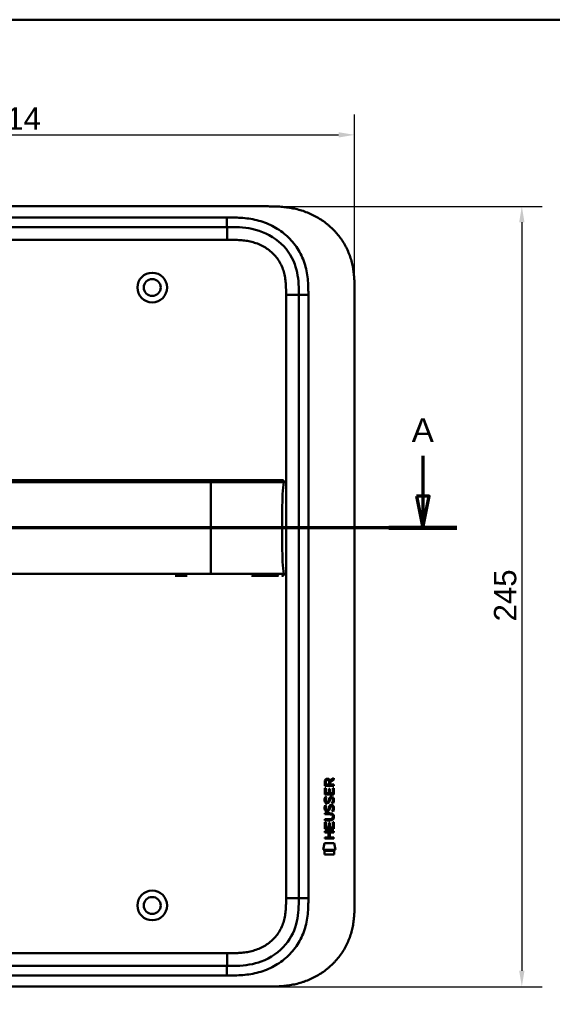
# Model space of a CAD drawing. Header units: millimetres. Extents: x 20 to 833, y 20 to 574.
# Tile 5 of 18: x 187 to 354, y 265 to 574. Entities that reach past the tile are written whole.
import ezdxf

# ---------------------------------------------------------------- set-up
doc = ezdxf.new("R2010")
doc.units = ezdxf.units.MM
doc.header["$LTSCALE"] = 2
for name, color, linetype, lineweight in [('Bemaßungen(DIN)', 7, 'Continuous', 25), ('Schnittansichtslinien(DIN)', 7, 'Continuous', 70), ('Sichtbare Kanten(DIN)', 7, 'Continuous', 50), ('Sichtbare tangentiale Kanten(DIN)', 7, 'Continuous', 50), ('Skizziergeometrie(DIN)', 7, 'Continuous', 50)]:
    doc.layers.add(name, color=color, linetype=linetype, lineweight=lineweight)
doc.styles.add('Aktuell-DINGroßer Text', font='arial.ttf')
doc.styles.add('STANDARD-DIN~0', font='arial.ttf')
doc.dimstyles.new('CAD-LAN', dxfattribs={"dimscale": 2, "dimtxt": 3.5, "dimasz": 2.5, "dimexe": 3.175, "dimexo": 0, "dimgap": 0.8, "dimtad": 1, "dimrnd": 1e-08, "dimtxsty": 'STANDARD-DIN~0', "dimcen": 0.09, "dimdle": 10, "dimclrd": 250, "dimclre": 250, "dimclrt": 250, "dimadec": 0, "dimazin": 2, "dimtfac": 1, "dimtmove": 0, "dimatfit": 3, "dimfxl": 1, "dimtolj": 1, "dimtzin": 0, "dimlwd": 25, "dimlwe": 25, "dimarcsym": 0})

# ---------------------------------------------------------------- blocks, each defined once
blk = doc.blocks.new('Ränder Standardrahmen')
at = {"layer": 'Skizziergeometrie(DIN)', "flags": 128}
blk.add_lwpolyline([(10, 10), (10, 287), (410, 287), (410, 10), (10, 10)], dxfattribs=at)
blk = doc.blocks.new('*D23')
at = {"layer": 'Bemaßungen(DIN)', "color": 250, "linetype": 'Continuous', "lineweight": 25, "true_color": 0x3f3f3f, "transparency": 16777216}
for p, q in [((78.32, 488.62), (78.32, 544.19)), ((292.32, 488.62), (292.32, 544.19)), ((83.32, 537.84), (287.32, 537.84))]:
    blk.add_line(p, q, dxfattribs=at)
at = {"layer": 'Bemaßungen(DIN)', "color": 250, "linetype": 'Continuous', "true_color": 0x3f3f3f, "transparency": 16777216}
for points in [[(83.32, 538.67), (83.32, 537.01), (78.32, 537.84)], [(287.32, 538.67), (287.32, 537.01), (292.32, 537.84)]]:
    blk.add_solid(points, dxfattribs=at)
at = {"layer": 'Defpoints', "color": 0, "linetype": 'Continuous', "transparency": 16777216}
for p in [(292.32, 537.84), (78.32, 488.62), (292.32, 488.62)]:
    blk.add_point(p, dxfattribs=at)
at = {"layer": 'Bemaßungen(DIN)', "color": 250, "linetype": 'Continuous', "lineweight": 25, "true_color": 0x3f3f3f, "transparency": 16777216, "insert": (177.55, 546.47), "char_height": 7, "attachment_point": 1, "style": 'STANDARD-DIN~0'}
blk.add_mtext('\\A1;214', dxfattribs=at)
blk = doc.blocks.new('*D24')
at = {"layer": 'Bemaßungen(DIN)', "color": 250, "linetype": 'Continuous', "lineweight": 25, "true_color": 0x3f3f3f, "transparency": 16777216}
for p, q in [((264.29, 515.4), (351.2, 515.4)), ((344.85, 510.4), (344.85, 275.4)), ((264.85, 270.4), (351.2, 270.4))]:
    blk.add_line(p, q, dxfattribs=at)
at = {"layer": 'Bemaßungen(DIN)', "color": 250, "linetype": 'Continuous', "true_color": 0x3f3f3f, "transparency": 16777216}
for points in [[(344.01, 510.4), (345.68, 510.4), (344.85, 515.4)], [(344.01, 275.4), (345.68, 275.4), (344.85, 270.4)]]:
    blk.add_solid(points, dxfattribs=at)
at = {"layer": 'Defpoints', "color": 0, "linetype": 'Continuous', "transparency": 16777216}
for p in [(264.29, 515.4), (264.85, 270.4), (344.85, 270.4)]:
    blk.add_point(p, dxfattribs=at)
at = {"layer": 'Bemaßungen(DIN)', "color": 250, "linetype": 'Continuous', "lineweight": 25, "true_color": 0x3f3f3f, "transparency": 16777216, "insert": (336.1, 385.08), "char_height": 7, "attachment_point": 1, "rotation": 90, "style": 'STANDARD-DIN~0'}
blk.add_mtext('\\A1;245', dxfattribs=at)
blk = doc.blocks.new('2DTransSchnitt0')
at = {"layer": 'Schnittansichtslinien(DIN)', "linetype": 'Continuous'}
for p, q in [((156.9, 218.55), (156.9, 212.21)), ((155.9, 212.21), (156.9, 207.21)), ((157.9, 212.21), (155.9, 212.21)), ((156.9, 212.21), (156.9, 207.21)), ((156.9, 207.21), (157.9, 212.21)), ((162.24, 207.21), (21.2, 207.21))]:
    blk.add_line(p, q, dxfattribs=at)
at = {"layer": 'Schnittansichtslinien(DIN)', "linetype": 'Continuous', "lineweight": 140}
blk.add_line((162.24, 207.21), (151.55, 207.21), dxfattribs=at)
at = {"layer": 'Schnittansichtslinien(DIN)', "linetype": 'Continuous', "flags": 128}
blk.add_lwpolyline([(155.9, 212.21), (156.9, 207.21), (157.9, 212.21), (155.9, 212.21)], dxfattribs=at)
at = {"layer": 'Schnittansichtslinien(DIN)'}
blk.add_solid([(155.9, 212.21), (156.9, 207.21), (157.9, 212.21), (155.9, 212.21)], dxfattribs=at)
at = {"layer": 'Schnittansichtslinien(DIN)', "insert": (155.14, 220.71), "char_height": 3.73, "attachment_point": 7, "style": 'Aktuell-DINGroßer Text'}
blk.add_mtext('A', dxfattribs=at)

msp = doc.modelspace()

# ---------------------------------------------------------------- linework, layer by layer
at = {"layer": 'Sichtbare Kanten(DIN)'}
for p, q in [((264.286, 515.402), (106.364, 515.402)), ((252.287, 508.902), (107.363, 508.902)), ((292.325, 488.618), (292.325, 297.186)), ((274.825, 487.618), (274.825, 298.186)), ((239.787, 399.414), (236.04, 399.414)), ((282.973, 333.466), (282.975, 334.779)), ((283.323, 334.735), (283.323, 333.847)), ((284.34, 333.846), (284.341, 334.735)), ((284.638, 335.095), (285.833, 335.886)), ((284.691, 334.696), (284.69, 333.846)), ((285.833, 335.451), (284.691, 334.696)), ((285.833, 335.886), (285.833, 335.451)), ((282.971, 330.736), (282.972, 332.74)), ((282.972, 332.74), (283.321, 332.74)), ((285.831, 333.464), (282.973, 333.466)), ((283.321, 332.74), (283.319, 331.112)), ((283.319, 331.112), (284.214, 331.112)), ((283.323, 333.847), (284.34, 333.846)), ((284.214, 331.112), (284.215, 332.559)), ((284.215, 332.559), (284.564, 332.558)), ((284.564, 332.558), (284.562, 331.111)), ((284.562, 331.111), (285.481, 331.111)), ((284.69, 333.846), (285.832, 333.845)), ((285.481, 331.111), (285.482, 332.758)), ((285.482, 332.758), (285.831, 332.757)), ((285.831, 332.757), (285.829, 330.733)), ((285.832, 333.845), (285.831, 333.464)), ((285.829, 330.733), (282.971, 330.736)), ((283.142, 329.962), (283.481, 329.861)), ((283.339, 328.63), (283.346, 328.613)), ((284.023, 328.532), (284.033, 328.549)), ((285.071, 329.659), (285.059, 329.659)), ((282.966, 324.885), (284.612, 324.884)), ((282.966, 324.508), (282.966, 324.885)), ((283.14, 327.415), (283.479, 327.315)), ((283.337, 326.084), (283.344, 326.066)), ((284.021, 325.986), (284.031, 326.003)), ((285.069, 327.112), (285.057, 327.112)), ((282.962, 319.998), (282.964, 322.002)), ((282.964, 322.95), (284.634, 322.949)), ((282.964, 322.573), (282.964, 322.95)), ((284.61, 322.572), (282.964, 322.573)), ((282.964, 322.002), (283.312, 322.002)), ((284.635, 324.507), (282.966, 324.508)), ((283.312, 322.002), (283.311, 320.375)), ((284.205, 320.374), (284.207, 321.821)), ((284.207, 321.821), (284.555, 321.821)), ((284.555, 321.821), (284.554, 320.374)), ((285.472, 320.373), (285.474, 322.02)), ((285.474, 322.02), (285.822, 322.02)), ((285.515, 323.722), (285.515, 323.731)), ((285.822, 322.02), (285.821, 319.996)), ((282.96, 318.827), (282.96, 319.205)), ((282.96, 319.205), (285.819, 319.202)), ((284.203, 318.826), (282.96, 318.827)), ((285.821, 319.996), (282.962, 319.998)), ((283.311, 320.375), (284.205, 320.374)), ((284.202, 317.269), (284.203, 318.826)), ((284.554, 320.374), (285.472, 320.373)), ((284.559, 318.826), (284.558, 317.269)), ((285.818, 318.825), (284.559, 318.826)), ((285.819, 319.202), (285.818, 318.825)), ((282.427, 313.316), (282.886, 315.448)), ((282.886, 315.448), (285.892, 315.446)), ((282.958, 316.893), (282.959, 317.27)), ((285.817, 316.891), (282.958, 316.893)), ((282.959, 317.27), (284.202, 317.269)), ((284.558, 317.269), (285.817, 317.268)), ((285.817, 317.268), (285.817, 316.891)), ((285.892, 315.446), (286.342, 313.313)), ((286.342, 313.313), (282.427, 313.316)), ((282.886, 311.888), (282.887, 313.03)), ((282.887, 313.03), (285.884, 313.027)), ((285.884, 313.027), (285.883, 311.885)), ((285.883, 311.885), (282.886, 311.888)), ((252.287, 276.902), (107.363, 276.902)), ((106.364, 270.402), (264.846, 270.402))]:
    msp.add_line(p, q, dxfattribs=at)
for centre, radius in [((228.825, 489.902), 4.65), ((228.825, 489.902), 2.65), ((228.825, 295.902), 4.65), ((228.825, 295.902), 2.65)]:
    msp.add_circle(centre, radius, dxfattribs=at)
for centre, major_axis, ratio, start_param, end_param in [((284.502, 333.963), (0.976, -1.274), 0.5180415, 2.7627686, 3.7355131), ((283.109, 333.882), (-1.242, -1.64), 0.5994938, 2.7365723, 3.5673799), ((284.605, 331.741), (1.103, 3.296), 0.2312948, 2.8124619, 2.8734213), ((284.084, 329.424), (0.574, 1.004), 0.5438409, 2.7534304, 3.2137241), ((283.964, 328.557), (0.098, 0.139), 0.3641716, 4.4844927, 4.7925708), ((284.411, 327.972), (0.839, 1.642), 0.4591024, 5.9761877, 6.4975755), ((284.689, 329.441), (1.192, 3.54), 0.2215161, 2.8263053, 2.8854462), ((284.09, 326.886), (0.583, 1.012), 0.541605, 2.7569093, 3.2147406), ((283.962, 326.01), (0.098, 0.139), 0.3641716, 4.4844927, 4.7925708), ((280.791, 320.21), (4.814, 4.313), 0.3742661, 5.9599282, 6.6783921), ((284.411, 325.428), (0.838, 1.64), 0.4594521, 5.9760112, 6.497704), ((280.794, 327.254), (4.808, -4.323), 0.3742014, 5.888113, 6.6064523), ((262.082, 343.559), (23.266, -20.361), 0.1371339, 6.127502, 6.402435)]:
    msp.add_ellipse(centre, major_axis=major_axis, ratio=ratio, start_param=start_param, end_param=end_param, dxfattribs=at)
for points, knots in [([(292.325, 488.618), (292.325, 489.185), (292.324, 490.329), (292.289, 491.778), (292.206, 493.238), (292.096, 494.415), (291.887, 495.888), (291.659, 497.068), (291.288, 498.534), (290.92, 499.697), (290.368, 501.131), (289.852, 502.257), (289.113, 503.63), (288.448, 504.697), (287.529, 505.982), (286.726, 506.968), (285.641, 508.138), (284.713, 509.022), (283.485, 510.054), (282.451, 510.818), (281.104, 511.693), (279.986, 512.325), (278.549, 513.028), (277.371, 513.52), (275.872, 514.047), (274.656, 514.398), (273.124, 514.754), (271.892, 514.974), (270.352, 515.176), (269.123, 515.284), (267.595, 515.366), (266.079, 515.402), (264.881, 515.403), (264.286, 515.402)], [0.00000215, 0.00000215, 0.00000215, 0.00000215, 0.04166657, 0.08333314, 0.10416642, 0.14583299, 0.16666628, 0.20833285, 0.22916613, 0.2708327, 0.29166599, 0.33333256, 0.35416584, 0.39583241, 0.4166657, 0.45833227, 0.47916555, 0.52083212, 0.54166541, 0.58333198, 0.60416526, 0.64583183, 0.66666512, 0.70833169, 0.72916497, 0.77083154, 0.79166483, 0.8333314, 0.85416468, 0.89583125, 0.91666454, 0.95833111, 0.99999768, 0.99999768, 0.99999768, 0.99999768]), ([(252.287, 508.902), (254.918, 508.902), (257.561, 508.852), (260.083, 508.333), (263.153, 507.7), (266.077, 506.381), (268.459, 504.402), (270.768, 502.483), (272.527, 499.974), (273.544, 497.245), (274.395, 494.963), (274.725, 492.528), (274.8, 490.066), (274.824, 489.25), (274.825, 488.431), (274.825, 487.618)], [-3.5878945, -3.5878945, -3.5878945, -3.5878945, -2.8265828, -2.8265828, -2.8265828, -1.8995125, -1.8995125, -1.8995125, -1.0006299, -1.0006299, -1.0006299, -0.2492206, -0.2492206, -0.2492206, 0, 0, 0, 0]), ([(260.054, 429.415), (259.624, 429.415), (259.183, 429.415), (258.733, 429.415), (256.203, 429.415), (253.461, 429.415), (250.72, 429.415), (248.471, 429.415), (246.2, 429.415), (243.93, 429.415), (233.827, 429.415), (223.677, 429.415), (213.555, 429.415), (196.646, 429.415), (179.72, 429.415), (162.808, 429.415), (154.351, 429.415), (145.891, 429.415), (137.434, 429.415), (133.205, 429.415), (128.978, 429.415), (124.748, 429.415), (122.084, 429.415), (119.407, 429.415), (116.761, 429.415), (115.206, 429.415), (113.673, 429.415), (112.126, 429.415), (111.764, 429.415), (111.407, 429.415), (111.035, 429.415)], [4.0756593, 4.0756593, 4.0756593, 4.0756593, 4.2235005, 4.2235005, 4.2235005, 5.0551855, 5.0551855, 5.0551855, 5.7376751, 5.7376751, 5.7376751, 8.7756456, 8.7756456, 8.7756456, 13.8502555, 13.8502555, 13.8502555, 16.3875605, 16.3875605, 16.3875605, 17.6562129, 17.6562129, 17.6562129, 18.4553381, 18.4553381, 18.4553381, 18.9248654, 18.9248654, 18.9248654, 19.0347624, 19.0347624, 19.0347624, 19.0347624]), ([(260.057, 429.415), (260.057, 429.415), (260.057, 429.415), (260.061, 429.415), (260.065, 429.415), (260.078, 429.415), (260.086, 429.415), (260.116, 429.415), (260.137, 429.415), (260.215, 429.415), (260.271, 429.415), (260.626, 429.415), (260.921, 429.415), (261.402, 429.415), (261.592, 429.415), (261.842, 429.415), (261.904, 429.415), (261.975, 429.415), (261.985, 429.415), (261.999, 429.415), (262.002, 429.415), (262.006, 429.415), (262.006, 429.415), (262.006, 429.415)], [0, 0, 0, 0, 0.00002188, 0.00002188, 0.00142248, 0.00142248, 0.00422366, 0.00422366, 0.01131417, 0.01131417, 0.03022246, 0.03022246, 0.13111586, 0.13111586, 0.19835989, 0.19835989, 0.22076996, 0.22076996, 0.22427144, 0.22427144, 0.22567203, 0.22567203, 0.22569392, 0.22569392, 0.22569392, 0.22569392]), ([(269.53, 429.415), (269.53, 429.415), (269.53, 429.415), (269.53, 429.415), (269.53, 429.414), (269.53, 429.414), (269.53, 429.415), (269.53, 429.417), (269.531, 429.415), (269.532, 429.414), (269.532, 429.414), (269.532, 429.415), (269.533, 429.415), (269.534, 429.416), (269.535, 429.414), (269.535, 429.415), (269.536, 429.415), (269.536, 429.415), (269.536, 429.415), (269.537, 429.415), (269.537, 429.415), (269.538, 429.415), (269.539, 429.415), (269.54, 429.415), (269.541, 429.415), (269.542, 429.415), (269.543, 429.415), (269.544, 429.415), (269.545, 429.415), (269.546, 429.415), (269.547, 429.415), (269.549, 429.415), (269.55, 429.415), (269.551, 429.415), (269.552, 429.415), (269.553, 429.415), (269.554, 429.415), (269.556, 429.415), (269.557, 429.415), (269.558, 429.415), (269.559, 429.415), (269.56, 429.415), (269.562, 429.415), (269.563, 429.415), (269.564, 429.415), (269.565, 429.415), (269.567, 429.415), (269.568, 429.415), (269.569, 429.415), (269.571, 429.415), (269.572, 429.415), (269.573, 429.415), (269.575, 429.415), (269.576, 429.415), (269.577, 429.415), (269.592, 429.415), (269.592, 429.415), (268.742, 429.415), (268.15, 429.415), (267.103, 429.415), (265.593, 429.415), (264.576, 429.415), (263.361, 429.415), (261.998, 429.415)], [0, 0, 0, 0, 0.0025183, 0.0025183, 0.0025183, 0.0949441, 0.0949441, 0.0949441, 0.1873699, 0.1873699, 0.1873699, 0.2797957, 0.2797957, 0.2797957, 0.3722215, 0.3722215, 0.3722215, 0.4184344, 0.4184344, 0.4184344, 0.4646473, 0.4646473, 0.4646473, 0.5570732, 0.5570732, 0.5570732, 0.649499, 0.649499, 0.649499, 0.7419248, 0.7419248, 0.7419248, 0.8343506, 0.8343506, 0.8343506, 0.9267764, 0.9267764, 0.9267764, 1.0192022, 1.0192022, 1.0192022, 1.111628, 1.111628, 1.111628, 1.2040539, 1.2040539, 1.2040539, 1.2964797, 1.2964797, 1.2964797, 1.3889055, 1.3889055, 1.3889055, 1.4813313, 1.4813313, 1.4813313, 2.5715522, 2.5715522, 2.5715522, 3.3314242, 3.3314242, 3.3314242, 3.8432408, 3.8432408, 3.8432408, 3.8432408]), ([(269.542, 429.415), (269.542, 429.415), (269.542, 429.415), (269.544, 429.415), (269.547, 429.415), (269.553, 429.415), (269.556, 429.415), (269.566, 429.415), (269.572, 429.415), (269.584, 429.415), (269.59, 429.415), (269.595, 429.415)], [0, 0, 0, 0, 0.0000178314, 0.0000178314, 0.0007794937, 0.0007794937, 0.0018252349, 0.0018252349, 0.0037615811, 0.0037615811, 0.0056120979, 0.0056120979, 0.0056120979, 0.0056120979]), ([(269.548, 429.415), (269.548, 429.415), (269.548, 429.415), (269.549, 429.415), (269.549, 429.415), (269.549, 429.415), (269.549, 429.415), (269.55, 429.415), (269.551, 429.415), (269.556, 429.415), (269.56, 429.415), (269.571, 429.415), (269.578, 429.415), (269.585, 429.415), (269.587, 429.415), (269.588, 429.415)], [0, 0, 0, 0, 0.0000222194, 0.0000222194, 0.0000666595, 0.0000666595, 0.0001555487, 0.0001555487, 0.000333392, 0.000333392, 0.0016342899, 0.0016342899, 0.0041648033, 0.0041648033, 0.0047801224, 0.0047801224, 0.0047801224, 0.0047801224]), ([(269.555, 429.415), (269.555, 429.415), (269.555, 429.415), (269.556, 429.415), (269.556, 429.415), (269.556, 429.415), (269.557, 429.415), (269.558, 429.415), (269.559, 429.415), (269.562, 429.415), (269.564, 429.415), (269.567, 429.415), (269.568, 429.415), (269.572, 429.415), (269.574, 429.415), (269.578, 429.415), (269.579, 429.415), (269.58, 429.415)], [0, 0, 0, 0, 0.0000111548, 0.0000111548, 0.0000825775, 0.0000825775, 0.0002255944, 0.0002255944, 0.0005124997, 0.0005124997, 0.0010879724, 0.0010879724, 0.0016605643, 0.0016605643, 0.0027915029, 0.0027915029, 0.003573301, 0.003573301, 0.003573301, 0.003573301]), ([(269.559, 414.414), (269.559, 418.251), (269.603, 422.065), (269.754, 425.014), (269.83, 426.516), (269.937, 427.798), (270.094, 428.804)], [0, 0, 0, 0, 0.30888536, 0.30888536, 0.30888536, 0.4662495, 0.4662495, 0.4662495, 0.4662495]), ([(269.58, 429.415), (269.581, 429.415), (269.581, 429.415), (269.581, 429.415), (269.581, 429.415), (269.582, 429.415), (269.582, 429.415), (269.583, 429.415), (269.583, 429.415), (269.586, 429.415), (269.588, 429.415), (269.593, 429.415), (269.595, 429.415), (269.6, 429.415), (269.603, 429.415), (269.616, 429.415), (269.619, 429.415), (269.626, 429.415), (269.628, 429.415), (269.634, 429.415), (269.637, 429.415), (269.648, 429.415), (269.655, 429.415), (269.678, 429.414), (269.693, 429.414), (269.77, 429.411), (269.833, 429.404), (269.921, 429.379), (269.95, 429.367), (270.004, 429.336), (270.029, 429.316), (270.069, 429.269), (270.086, 429.242), (270.108, 429.185), (270.115, 429.154), (270.123, 429.093), (270.125, 429.063), (270.122, 428.956), (270.109, 428.88), (270.097, 428.804)], [0, 0, 0, 0, 0.00028677, 0.00028677, 0.00085963, 0.00085963, 0.00200522, 0.00200522, 0.00429634, 0.00429634, 0.02262582, 0.02262582, 0.03179275, 0.03179275, 0.04109082, 0.04109082, 0.04341208, 0.04341208, 0.04456569, 0.04456569, 0.0457191, 0.0457191, 0.04803012, 0.04803012, 0.05262125, 0.05262125, 0.07113734, 0.07113734, 0.08037876, 0.08037876, 0.08967939, 0.08967939, 0.09896721, 0.09896721, 0.10819297, 0.10819297, 0.11738064, 0.11738064, 0.14030942, 0.14030942, 0.14030942, 0.14030942]), ([(269.559, 414.414), (269.559, 410.577), (269.603, 406.763), (269.754, 403.815), (269.83, 402.313), (269.937, 401.031), (270.093, 400.025)], [0, 0, 0, 0, 0.30889062, 0.30889062, 0.30889062, 0.46621578, 0.46621578, 0.46621578, 0.46621578]), ([(267.137, 399.414), (266.622, 399.414), (266.162, 399.414), (265.593, 399.414), (265.593, 399.414), (265.593, 399.414), (265.593, 399.414), (265.593, 399.414), (265.593, 399.414), (265.592, 399.414), (265.591, 399.414), (265.574, 399.414), (265.558, 399.414), (265.521, 399.414), (265.5, 399.414), (265.422, 399.414), (265.364, 399.414), (265.15, 399.414), (264.989, 399.414), (264.77, 399.414), (264.715, 399.414), (263.527, 399.414), (262.175, 399.414), (260.533, 399.414), (260.352, 399.414), (260.136, 399.414), (260.102, 399.414), (260.065, 399.414), (260.062, 399.414), (260.058, 399.414), (260.058, 399.414), (260.057, 399.414), (260.057, 399.414), (260.057, 399.414), (260.057, 399.414), (260.057, 399.414), (260.057, 399.414), (260.057, 399.414)], [0, 0, 0, 0, 0.2888434, 0.2888434, 0.2888555, 0.2888555, 0.2889037, 0.2889037, 0.2890003, 0.2890003, 0.2893864, 0.2893864, 0.2972061, 0.2972061, 0.3076323, 0.3076323, 0.3354365, 0.3354365, 0.409599, 0.409599, 0.4343137, 0.4343137, 0.9352187, 0.9352187, 0.9962242, 0.9962242, 1.0076608, 1.0076608, 1.008733, 1.008733, 1.0088295, 1.0088295, 1.0088778, 1.0088778, 1.0089019, 1.0089019, 1.008914, 1.008914, 1.008914, 1.008914]), ([(268.408, 399.414), (268.408, 399.414), (268.407, 399.414), (268.407, 399.414), (268.407, 399.414), (268.407, 399.414), (268.407, 399.414), (268.407, 399.414), (268.406, 399.414), (268.405, 399.414), (268.404, 399.414), (268.401, 399.414), (268.4, 399.414), (268.38, 399.414), (268.362, 399.414), (268.318, 399.414), (268.293, 399.414), (268.198, 399.414), (268.126, 399.414), (267.95, 399.414), (267.843, 399.414), (267.692, 399.414), (267.653, 399.414), (267.516, 399.414), (267.414, 399.414), (267.267, 399.414), (267.226, 399.414), (267.17, 399.414), (267.154, 399.414), (267.138, 399.414), (267.137, 399.414), (267.137, 399.414), (267.137, 399.414), (267.137, 399.414)], [0, 0, 0, 0, 0.00002838, 0.00002838, 0.00008514, 0.00008514, 0.00019867, 0.00019867, 0.00065277, 0.00065277, 0.00156097, 0.00156097, 0.00328513, 0.00328513, 0.02167639, 0.02167639, 0.04619826, 0.04619826, 0.11159781, 0.11159781, 0.19880871, 0.19880871, 0.22787204, 0.22787204, 0.30054296, 0.30054296, 0.32778981, 0.32778981, 0.33800712, 0.33800712, 0.33824659, 0.33824659, 0.33826078, 0.33826078, 0.33826078, 0.33826078]), ([(269.69, 399.415), (269.663, 399.414), (269.637, 399.413), (269.59, 399.413), (269.569, 399.413), (269.543, 399.413), (269.537, 399.413), (269.531, 399.413), (269.531, 399.413), (269.53, 399.413), (269.53, 399.413), (269.53, 399.413)], [0.159826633, 0.159826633, 0.159826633, 0.159826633, 0.167747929, 0.167747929, 0.174016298, 0.174016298, 0.175896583, 0.175896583, 0.175984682, 0.175984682, 0.176039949, 0.176039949, 0.176039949, 0.176039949]), ([(269.595, 399.414), (269.591, 399.414), (269.587, 399.414), (269.57, 399.414), (269.556, 399.414), (269.542, 399.414), (269.542, 399.414), (269.542, 399.414), (269.542, 399.414), (269.542, 399.414), (269.542, 399.414), (269.542, 399.414)], [0.1063680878, 0.1063680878, 0.1063680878, 0.1063680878, 0.1076624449, 0.1076624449, 0.1118780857, 0.1118780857, 0.1119328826, 0.1119328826, 0.1119534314, 0.1119534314, 0.1119649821, 0.1119649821, 0.1119649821, 0.1119649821]), ([(269.588, 399.414), (269.582, 399.414), (269.576, 399.414), (269.566, 399.414), (269.564, 399.414), (269.558, 399.414), (269.556, 399.414), (269.552, 399.414), (269.551, 399.414), (269.549, 399.414), (269.549, 399.414), (269.548, 399.414), (269.548, 399.414), (269.548, 399.414), (269.548, 399.414), (269.548, 399.414)], [0.0954974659, 0.0954974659, 0.0954974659, 0.0954974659, 0.0980683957, 0.0980683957, 0.0989366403, 0.0989366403, 0.0997885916, 0.0997885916, 0.1001419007, 0.1001419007, 0.1002300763, 0.1002300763, 0.1002741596, 0.1002741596, 0.1002851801, 0.1002851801, 0.1002851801, 0.1002851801]), ([(270.097, 400.025), (270.113, 399.922), (270.132, 399.818), (270.118, 399.688), (270.112, 399.662), (270.098, 399.616), (270.089, 399.596), (270.068, 399.56), (270.055, 399.543), (270.027, 399.513), (270.011, 399.499), (269.958, 399.464), (269.918, 399.448), (269.837, 399.428), (269.795, 399.422), (269.735, 399.417), (269.716, 399.416), (269.683, 399.415), (269.669, 399.415), (269.65, 399.415), (269.645, 399.414), (269.636, 399.414), (269.632, 399.414), (269.624, 399.414), (269.621, 399.414), (269.609, 399.414), (269.605, 399.414), (269.596, 399.414), (269.594, 399.414), (269.588, 399.414), (269.586, 399.414), (269.583, 399.414), (269.582, 399.414), (269.581, 399.414), (269.581, 399.414), (269.58, 399.414), (269.58, 399.414), (269.58, 399.414), (269.58, 399.414), (269.58, 399.414)], [0, 0, 0, 0, 0.0311277, 0.0311277, 0.03911556, 0.03911556, 0.04551701, 0.04551701, 0.05176502, 0.05176502, 0.05801202, 0.05801202, 0.07063282, 0.07063282, 0.08310355, 0.08310355, 0.08876398, 0.08876398, 0.09302208, 0.09302208, 0.0945824, 0.0945824, 0.09615429, 0.09615429, 0.09772199, 0.09772199, 0.10409523, 0.10409523, 0.11652864, 0.11652864, 0.13514677, 0.13514677, 0.13863752, 0.13863752, 0.14018957, 0.14018957, 0.14028666, 0.14028666, 0.14033604, 0.14033604, 0.14033604, 0.14033604]), ([(285.515, 323.731), (285.515, 323.778), (285.513, 323.825), (285.497, 323.96), (285.474, 324.048), (285.4, 324.199), (285.354, 324.26), (285.233, 324.366), (285.163, 324.406), (284.946, 324.489), (284.786, 324.507), (284.635, 324.507)], [0, 0, 0, 0, 0.01400423, 0.01400423, 0.0408947, 0.0408947, 0.06439039, 0.06439039, 0.08887549, 0.08887549, 0.13413559, 0.13413559, 0.13413559, 0.13413559]), ([(274.825, 298.186), (274.825, 295.763), (274.776, 293.303), (274.253, 290.96), (273.662, 288.315), (272.48, 285.786), (270.705, 283.648), (268.717, 281.252), (266.027, 279.403), (263.056, 278.313), (260.614, 277.416), (257.998, 277.038), (255.337, 276.94), (254.324, 276.903), (253.304, 276.902), (252.287, 276.902)], [-3.5878945, -3.5878945, -3.5878945, -3.5878945, -2.8454091, -2.8454091, -2.8454091, -2.0068747, -2.0068747, -2.0068747, -1.0669607, -1.0669607, -1.0669607, -0.2943581, -0.2943581, -0.2943581, 0, 0, 0, 0]), ([(264.846, 270.402), (265.256, 270.403), (266.269, 270.407), (267.595, 270.439), (269.123, 270.52), (270.352, 270.628), (271.892, 270.83), (273.124, 271.05), (274.656, 271.406), (275.872, 271.757), (277.371, 272.284), (278.549, 272.776), (279.986, 273.479), (281.104, 274.112), (282.451, 274.986), (283.485, 275.751), (284.713, 276.783), (285.641, 277.666), (286.726, 278.837), (287.529, 279.822), (288.448, 281.107), (289.113, 282.174), (289.852, 283.547), (290.368, 284.673), (290.92, 286.107), (291.288, 287.27), (291.659, 288.737), (291.887, 289.916), (292.096, 291.39), (292.206, 292.566), (292.289, 294.027), (292.324, 295.476), (292.325, 296.619), (292.325, 297.186)], [0.01304212, 0.01304212, 0.01304212, 0.01304212, 0.04166717, 0.08333381, 0.10416714, 0.14583378, 0.1666671, 0.20833375, 0.22916707, 0.27083371, 0.29166704, 0.33333368, 0.354167, 0.39583365, 0.41666697, 0.45833362, 0.47916694, 0.52083358, 0.54166691, 0.58333355, 0.60416687, 0.64583352, 0.66666684, 0.70833349, 0.72916681, 0.77083345, 0.79166678, 0.83333342, 0.85416674, 0.89583339, 0.91666671, 0.95833335, 0.99999585, 0.99999585, 0.99999585, 0.99999585])]:
    msp.add_open_spline(points, degree=3, knots=knots, dxfattribs=at)
for points in [[(269.53, 429.415), (269.53, 429.415), (269.53, 429.415), (269.53, 429.415)], [(269.53, 429.415), (269.531, 429.415), (269.532, 429.415), (269.533, 429.415)], [(269.533, 429.415), (269.555, 429.415), (269.577, 429.415), (269.599, 429.415)], [(282.975, 334.779), (282.989, 335.221), (283.221, 335.683), (283.834, 335.683)], [(284.341, 334.735), (284.341, 335.008), (284.254, 335.333), (283.839, 335.333)], [(283.019, 328.483), (282.928, 328.724), (282.899, 328.957), (282.941, 329.286)], [(282.941, 329.286), (282.959, 329.425), (283.001, 329.632), (283.071, 329.805)], [(283.578, 328.023), (283.355, 328.056), (283.125, 328.201), (283.019, 328.483)], [(283.071, 329.805), (283.091, 329.854), (283.142, 329.962), (283.142, 329.962)], [(283.326, 329.397), (283.262, 329.144), (283.256, 328.92), (283.314, 328.704)], [(283.481, 329.861), (283.481, 329.861), (283.361, 329.535), (283.326, 329.397)], [(283.551, 328.4), (283.698, 328.34), (283.886, 328.376), (283.991, 328.491)], [(283.733, 328.01), (283.632, 328.011), (283.611, 328.018), (283.578, 328.023)], [(284.361, 328.374), (284.245, 328.165), (284.05, 328.006), (283.733, 328.01)], [(284.033, 328.549), (284.102, 328.659), (284.159, 328.822), (284.214, 329.068)], [(284.214, 329.068), (284.298, 329.435), (284.4, 329.647), (284.541, 329.814)], [(284.553, 328.917), (284.499, 328.677), (284.437, 328.512), (284.361, 328.374)], [(284.541, 329.814), (284.634, 329.925), (284.765, 329.997), (284.944, 330.021)], [(284.602, 329.116), (284.594, 329.086), (284.554, 328.92), (284.553, 328.917)], [(284.788, 329.541), (284.717, 329.452), (284.657, 329.314), (284.602, 329.116)], [(285.059, 329.659), (284.938, 329.659), (284.862, 329.626), (284.788, 329.541)], [(284.944, 330.021), (285.232, 330.059), (285.515, 329.959), (285.708, 329.642)], [(285.263, 328.076), (285.263, 328.076), (285.418, 328.33), (285.477, 328.615)], [(285.632, 327.989), (285.611, 327.994), (285.263, 328.076), (285.263, 328.076)], [(285.477, 328.615), (285.546, 328.948), (285.545, 329.224), (285.439, 329.421)], [(285.856, 328.708), (285.827, 328.377), (285.669, 328.047), (285.632, 327.989)], [(285.708, 329.642), (285.818, 329.462), (285.872, 329.243), (285.872, 328.973)], [(285.872, 328.973), (285.872, 328.888), (285.865, 328.803), (285.856, 328.708)], [(283.017, 325.937), (282.926, 326.178), (282.897, 326.411), (282.939, 326.739)], [(282.939, 326.739), (282.957, 326.878), (282.998, 327.085), (283.069, 327.258)], [(283.576, 325.476), (283.353, 325.509), (283.123, 325.654), (283.017, 325.937)], [(283.069, 327.258), (283.089, 327.308), (283.14, 327.415), (283.14, 327.415)], [(283.324, 326.85), (283.26, 326.598), (283.254, 326.374), (283.312, 326.158)], [(283.479, 327.315), (283.479, 327.315), (283.359, 326.988), (283.324, 326.85)], [(283.549, 325.854), (283.696, 325.794), (283.884, 325.829), (283.989, 325.944)], [(283.731, 325.463), (283.63, 325.465), (283.609, 325.471), (283.576, 325.476)], [(284.359, 325.828), (284.243, 325.618), (284.048, 325.459), (283.731, 325.463)], [(284.031, 326.003), (284.1, 326.112), (284.157, 326.276), (284.212, 326.521)], [(284.212, 326.521), (284.296, 326.889), (284.398, 327.1), (284.539, 327.268)], [(284.551, 326.371), (284.497, 326.131), (284.435, 325.966), (284.359, 325.828)], [(284.539, 327.268), (284.632, 327.378), (284.763, 327.45), (284.942, 327.474)], [(284.6, 326.569), (284.592, 326.539), (284.552, 326.373), (284.551, 326.371)], [(284.786, 326.994), (284.715, 326.906), (284.655, 326.767), (284.6, 326.569)], [(285.057, 327.112), (284.936, 327.112), (284.86, 327.08), (284.786, 326.994)], [(284.942, 327.474), (285.23, 327.513), (285.513, 327.412), (285.706, 327.096)], [(285.261, 325.529), (285.261, 325.53), (285.416, 325.783), (285.475, 326.068)], [(285.63, 325.443), (285.609, 325.447), (285.261, 325.529), (285.261, 325.529)], [(285.475, 326.068), (285.544, 326.401), (285.543, 326.677), (285.437, 326.875)], [(285.854, 326.161), (285.825, 325.83), (285.666, 325.5), (285.63, 325.443)], [(285.706, 327.096), (285.816, 326.915), (285.87, 326.696), (285.87, 326.427)], [(285.87, 326.427), (285.87, 326.342), (285.863, 326.256), (285.854, 326.161)]]:
    msp.add_open_spline(points, degree=3, dxfattribs=at)
for points, weights, knots in [([(270.094, 428.804), (270.094, 428.804), (270.094, 428.804), (270.094, 428.804), (270.096, 428.804), (270.097, 428.804), (270.097, 428.804)], [1, 1, 1, 1, 1.08010035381, 1.12345159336, 1.13005371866], [0, 0, 0, 0, 0.00567203, 0.00567203, 0.00567203, 0.11634103, 0.11634103, 0.11634103, 0.11634103]), ([(270.093, 400.025), (270.094, 400.025), (270.094, 400.025), (270.094, 400.025), (270.096, 400.025), (270.097, 400.025), (270.097, 400.025)], [1, 1, 1, 1, 1.08010131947, 1.12345282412, 1.13005451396], [0, 0, 0, 0, 0.00567163, 0.00567163, 0.00567163, 0.11634156, 0.11634156, 0.11634156, 0.11634156])]:
    msp.add_rational_spline(points, weights, degree=3, knots=knots, dxfattribs=at)
at = {"layer": 'Sichtbare tangentiale Kanten(DIN)'}
for p, q in [((252.287, 508.902), (252.287, 511.902)), ((252.307, 504.902), (252.307, 508.902)), ((252.307, 504.902), (152.422, 504.902)), ((270.825, 298.187), (270.825, 487.618)), ((270.825, 487.618), (274.825, 487.618)), ((274.825, 487.618), (277.825, 487.618)), ((119.757, 414.414), (247.23, 414.414)), ((270.825, 298.187), (274.825, 298.187)), ((277.825, 298.186), (274.825, 298.186)), ((152.422, 280.902), (252.307, 280.902)), ((252.307, 280.902), (252.307, 276.902)), ((252.287, 276.902), (252.287, 273.903))]:
    msp.add_line(p, q, dxfattribs=at)
for points, degree in [([(252.287, 511.902), (203.979, 511.902), (155.671, 511.902), (107.363, 511.902)], 3), ([(277.825, 298.186), (277.825, 361.33), (277.825, 424.474), (277.825, 487.618)], 3), ([(247.23, 428.804), (247.23, 427.015), (247.23, 424.514), (247.23, 421.364), (247.23, 417.889), (247.23, 414.414)], 5), ([(247.23, 400.025), (247.23, 401.815), (247.23, 404.315), (247.23, 407.465), (247.23, 410.94), (247.23, 414.414)], 5), ([(107.363, 273.902), (155.671, 273.902), (203.979, 273.902), (252.287, 273.903)], 3)]:
    msp.add_open_spline(points, degree=degree, dxfattribs=at)
for points, knots in [([(277.801, 490.075), (277.775, 490.982), (277.727, 491.787), (277.644, 492.597), (277.643, 492.611), (277.641, 492.624), (277.64, 492.638), (277.555, 493.461), (277.431, 494.293), (277.263, 495.112), (277.262, 495.119), (277.261, 495.126), (277.259, 495.133), (277.089, 495.956), (276.873, 496.775), (276.609, 497.573), (276.608, 497.576), (276.607, 497.58), (276.605, 497.583), (276.072, 499.19), (275.327, 500.752), (274.417, 502.162), (273.503, 503.577), (272.378, 504.906), (271.129, 506.052), (269.881, 507.197), (268.468, 508.198), (266.983, 509.003), (265.509, 509.802), (263.913, 510.437), (262.28, 510.889), (262.274, 510.89), (262.268, 510.892), (262.261, 510.894), (261.451, 511.117), (260.63, 511.296), (259.803, 511.437), (259.795, 511.439), (259.787, 511.44), (259.779, 511.441), (258.956, 511.581), (258.128, 511.682), (257.307, 511.751), (257.292, 511.753), (257.277, 511.754), (257.262, 511.755), (256.455, 511.823), (255.658, 511.861), (254.791, 511.881), (254.776, 511.882), (254.762, 511.882), (254.748, 511.882), (253.9, 511.902), (253.094, 511.902), (252.287, 511.902)], [19.1889016, 19.1889016, 19.1889016, 19.1889016, 19.4373471, 19.4373471, 19.4373471, 19.4416429, 19.4416429, 19.4416429, 19.6941747, 19.6941747, 19.6941747, 19.696296, 19.696296, 19.696296, 19.9500375, 19.9500375, 19.9500375, 19.9511796, 19.9511796, 19.9511796, 20.4624403, 20.4624403, 20.4624403, 20.9755964, 20.9755964, 20.9755964, 21.4881542, 21.4881542, 21.4881542, 21.9968978, 21.9968978, 21.9968978, 21.9988678, 21.9988678, 21.9988678, 22.2512956, 22.2512956, 22.2512956, 22.2537275, 22.2537275, 22.2537275, 22.5050635, 22.5050635, 22.5050635, 22.509571, 22.509571, 22.509571, 22.7569167, 22.7569167, 22.7569167, 22.760988, 22.760988, 22.760988, 23.0030728, 23.0030728, 23.0030728, 23.0030728]), ([(270.825, 487.618), (270.825, 487.853), (270.825, 488.088), (270.824, 488.323), (270.824, 488.466), (270.823, 488.61), (270.822, 488.754), (270.822, 488.825), (270.821, 488.897), (270.82, 488.969), (270.819, 489.112), (270.817, 489.256), (270.814, 489.4), (270.813, 489.476), (270.812, 489.552), (270.81, 489.628), (270.808, 489.704), (270.806, 489.78), (270.804, 489.856), (270.8, 490.008), (270.795, 490.16), (270.788, 490.318), (270.776, 490.626), (270.76, 490.92), (270.738, 491.224), (270.737, 491.231), (270.737, 491.239), (270.736, 491.246), (270.691, 491.862), (270.625, 492.451), (270.529, 493.039), (270.527, 493.048), (270.526, 493.057), (270.525, 493.066), (270.427, 493.659), (270.298, 494.245), (270.133, 494.822), (270.132, 494.827), (270.131, 494.831), (270.129, 494.835), (269.96, 495.423), (269.752, 496.005), (269.506, 496.564), (269.257, 497.128), (268.965, 497.681), (268.637, 498.206), (268.306, 498.733), (267.934, 499.241), (267.531, 499.716), (267.127, 500.191), (266.684, 500.642), (266.216, 501.056), (265.749, 501.469), (265.252, 501.851), (264.732, 502.196), (264.213, 502.541), (263.67, 502.852), (263.112, 503.125), (262.554, 503.398), (261.974, 503.638), (261.389, 503.84), (261.385, 503.841), (261.382, 503.842), (261.379, 503.843), (260.8, 504.042), (260.205, 504.209), (259.606, 504.344), (259.601, 504.345), (259.596, 504.346), (259.59, 504.347), (259.001, 504.48), (258.41, 504.581), (257.81, 504.659), (257.801, 504.661), (257.792, 504.662), (257.783, 504.663), (257.191, 504.739), (256.603, 504.792), (255.987, 504.829), (255.979, 504.829), (255.972, 504.829), (255.965, 504.83), (255.66, 504.848), (255.366, 504.861), (255.065, 504.871), (254.755, 504.881), (254.447, 504.888), (254.14, 504.893), (253.527, 504.902), (252.917, 504.902), (252.307, 504.902)], [0, 0, 0, 0, 0.0704958, 0.0704958, 0.0704958, 0.1135802, 0.1135802, 0.1135802, 0.1351224, 0.1351224, 0.1351224, 0.1782067, 0.1782067, 0.1782067, 0.2010367, 0.2010367, 0.2010367, 0.2238668, 0.2238668, 0.2238668, 0.2695268, 0.2695268, 0.2695268, 0.3586563, 0.3586563, 0.3586563, 0.3608469, 0.3608469, 0.3608469, 0.5409597, 0.5409597, 0.5409597, 0.5436764, 0.5436764, 0.5436764, 0.7252406, 0.7252406, 0.7252406, 0.7265644, 0.7265644, 0.7265644, 0.9114145, 0.9114145, 0.9114145, 1.0980359, 1.0980359, 1.0980359, 1.2857686, 1.2857686, 1.2857686, 1.473937, 1.473937, 1.473937, 1.6615015, 1.6615015, 1.6615015, 1.848744, 1.848744, 1.848744, 2.0359253, 2.0359253, 2.0359253, 2.0369996, 2.0369996, 2.0369996, 2.2219177, 2.2219177, 2.2219177, 2.2235518, 2.2235518, 2.2235518, 2.4055185, 2.4055185, 2.4055185, 2.4082995, 2.4082995, 2.4082995, 2.5881875, 2.5881875, 2.5881875, 2.5903234, 2.5903234, 2.5903234, 2.6794917, 2.6794917, 2.6794917, 2.7711647, 2.7711647, 2.7711647, 2.9540838, 2.9540838, 2.9540838, 2.9540838]), ([(277.825, 487.618), (277.825, 487.737), (277.825, 487.857), (277.825, 488.076), (277.825, 488.176), (277.824, 488.376), (277.824, 488.476), (277.821, 489.076), (277.815, 489.576), (277.801, 490.075)], [18.94311531, 18.94311531, 18.94311531, 18.94311531, 18.97893752, 18.97893752, 19.00893239, 19.00893239, 19.03892725, 19.03892725, 19.18890158, 19.18890158, 19.18890158, 19.18890158]), ([(215.363, 428.804), (196.784, 428.804), (178.189, 428.804), (159.615, 428.804), (147.48, 428.804), (135.347, 428.804), (123.212, 428.804), (122.06, 428.804), (120.909, 428.804), (119.757, 428.804)], [3.1867877, 3.1867877, 3.1867877, 3.1867877, 8.7605377, 8.7605377, 8.7605377, 12.4019194, 12.4019194, 12.4019194, 12.7474629, 12.7474629, 12.7474629, 12.7474629]), ([(247.23, 428.804), (245.902, 428.804), (244.574, 428.804), (243.246, 428.804), (242.697, 428.804), (242.148, 428.804), (241.598, 428.804), (240.821, 428.804), (240.044, 428.804), (239.267, 428.804), (238.856, 428.804), (238.445, 428.804), (238.034, 428.804), (237.116, 428.804), (236.199, 428.804), (235.282, 428.804), (228.642, 428.804), (222.003, 428.804), (215.363, 428.804)], [0, 0, 0, 0, 0.3984127, 0.3984127, 0.3984127, 0.5574675, 0.5574675, 0.5574675, 0.7963662, 0.7963662, 0.7963662, 0.9134321, 0.9134321, 0.9134321, 1.1948615, 1.1948615, 1.1948615, 3.1867877, 3.1867877, 3.1867877, 3.1867877]), ([(247.23, 414.414), (248.3, 414.414), (249.371, 414.414), (250.513, 414.414), (251.655, 414.414), (252.657, 414.414), (253.521, 414.414), (255.248, 414.414), (256.653, 414.414), (257.976, 414.414), (263.267, 414.414), (266.89, 414.414), (268.503, 414.414), (268.907, 414.414), (269.19, 414.414), (269.364, 414.414), (269.452, 414.414), (269.514, 414.414), (269.542, 414.414), (269.57, 414.414), (269.564, 414.414), (269.559, 414.414)], [0, 0, 0, 0, 0.2406476, 0.2406476, 0.2406476, 0.4812952, 0.4812952, 0.4812952, 0.9625904, 0.9625904, 0.9625904, 2.8877711, 2.8877711, 2.8877711, 3.3690663, 3.3690663, 3.3690663, 3.6097139, 3.6097139, 3.6097139, 3.8503615, 3.8503615, 3.8503615, 3.8503615]), ([(215.363, 400.025), (188.805, 400.025), (162.248, 400.025), (135.69, 400.025), (134.312, 400.025), (132.934, 400.025), (131.556, 400.025), (130.279, 400.025), (129.001, 400.025), (127.724, 400.025), (125.068, 400.025), (122.413, 400.025), (119.757, 400.025)], [3.18679, 3.18679, 3.18679, 3.18679, 11.1540994, 11.1540994, 11.1540994, 11.5711487, 11.5711487, 11.5711487, 11.9507559, 11.9507559, 11.9507559, 12.7474629, 12.7474629, 12.7474629, 12.7474629]), ([(247.23, 400.025), (245.902, 400.025), (244.574, 400.025), (243.246, 400.025), (242.694, 400.025), (242.142, 400.025), (241.59, 400.025), (240.816, 400.025), (240.041, 400.025), (239.267, 400.025), (238.855, 400.025), (238.442, 400.025), (238.03, 400.025), (237.114, 400.025), (236.198, 400.025), (235.282, 400.025), (228.642, 400.025), (222.003, 400.026), (215.363, 400.025)], [0, 0, 0, 0, 0.3984119, 0.3984119, 0.3984119, 0.558361, 0.558361, 0.558361, 0.7963648, 0.7963648, 0.7963648, 0.9137852, 0.9137852, 0.9137852, 1.1948602, 1.1948602, 1.1948602, 3.18679, 3.18679, 3.18679, 3.18679]), ([(252.287, 273.903), (252.502, 273.903), (252.717, 273.903), (252.933, 273.903), (253.134, 273.903), (253.336, 273.904), (253.538, 273.905), (253.639, 273.906), (253.739, 273.906), (253.84, 273.907), (254.136, 273.91), (254.431, 273.915), (254.748, 273.922), (254.756, 273.922), (254.763, 273.922), (254.771, 273.923), (255.658, 273.943), (256.455, 273.982), (257.262, 274.049), (257.277, 274.05), (257.292, 274.052), (257.307, 274.053), (258.127, 274.122), (258.956, 274.223), (259.779, 274.363), (259.787, 274.364), (259.795, 274.366), (259.803, 274.367), (260.63, 274.508), (261.451, 274.687), (262.261, 274.91), (262.268, 274.912), (262.274, 274.914), (262.28, 274.916), (263.913, 275.367), (265.509, 276.002), (266.983, 276.801), (268.468, 277.606), (269.881, 278.607), (271.129, 279.752), (272.378, 280.898), (273.503, 282.227), (274.417, 283.643), (275.327, 285.053), (276.072, 286.614), (276.605, 288.221), (276.607, 288.225), (276.608, 288.228), (276.609, 288.232), (276.873, 289.029), (277.089, 289.848), (277.259, 290.671), (277.261, 290.678), (277.262, 290.685), (277.263, 290.692), (277.431, 291.511), (277.555, 292.343), (277.64, 293.166), (277.641, 293.18), (277.643, 293.194), (277.644, 293.208), (277.727, 294.017), (277.774, 294.821), (277.8, 295.689), (277.8, 295.702), (277.8, 295.716), (277.801, 295.729), (277.825, 296.573), (277.825, 297.38), (277.825, 298.186)], [79.0507351, 79.0507351, 79.0507351, 79.0507351, 79.115326, 79.115326, 79.115326, 79.175852, 79.175852, 79.175852, 79.206115, 79.206115, 79.206115, 79.2947699, 79.2947699, 79.2947699, 79.2969041, 79.2969041, 79.2969041, 79.5442558, 79.5442558, 79.5442558, 79.5487575, 79.5487575, 79.5487575, 79.8000755, 79.8000755, 79.8000755, 79.8025259, 79.8025259, 79.8025259, 80.0549623, 80.0549623, 80.0549623, 80.056924, 80.056924, 80.056924, 80.5656653, 80.5656653, 80.5656653, 81.0782231, 81.0782231, 81.0782231, 81.5913866, 81.5913866, 81.5913866, 82.1026454, 82.1026454, 82.1026454, 82.1037871, 82.1037871, 82.1037871, 82.3575184, 82.3575184, 82.3575184, 82.3596398, 82.3596398, 82.3596398, 82.6121592, 82.6121592, 82.6121592, 82.6164541, 82.6164541, 82.6164541, 82.8648963, 82.8648963, 82.8648963, 82.8687085, 82.8687085, 82.8687085, 83.1106796, 83.1106796, 83.1106796, 83.1106796]), ([(252.307, 280.902), (252.541, 280.902), (252.775, 280.902), (253.009, 280.903), (253.085, 280.903), (253.16, 280.903), (253.235, 280.903), (253.311, 280.904), (253.386, 280.904), (253.462, 280.904), (253.612, 280.905), (253.763, 280.906), (253.914, 280.908), (253.989, 280.909), (254.065, 280.91), (254.14, 280.911), (254.292, 280.914), (254.444, 280.916), (254.596, 280.92), (254.672, 280.922), (254.749, 280.924), (254.825, 280.926), (255.198, 280.936), (255.581, 280.952), (255.965, 280.974), (255.972, 280.975), (255.979, 280.975), (255.987, 280.976), (256.603, 281.012), (257.191, 281.065), (257.783, 281.141), (257.792, 281.142), (257.801, 281.144), (257.811, 281.145), (258.41, 281.223), (259.001, 281.325), (259.59, 281.457), (259.596, 281.458), (259.601, 281.459), (259.606, 281.46), (260.205, 281.595), (260.8, 281.762), (261.379, 281.961), (261.382, 281.962), (261.385, 281.964), (261.389, 281.965), (261.974, 282.167), (262.554, 282.406), (263.112, 282.679), (263.67, 282.952), (264.213, 283.263), (264.732, 283.608), (265.251, 283.953), (265.748, 284.334), (266.214, 284.746), (266.683, 285.161), (267.127, 285.612), (267.531, 286.088), (267.934, 286.563), (268.306, 287.071), (268.637, 287.599), (268.965, 288.123), (269.257, 288.676), (269.506, 289.24), (269.752, 289.799), (269.96, 290.382), (270.129, 290.969), (270.131, 290.973), (270.132, 290.978), (270.133, 290.982), (270.298, 291.559), (270.427, 292.146), (270.525, 292.739), (270.526, 292.748), (270.527, 292.756), (270.529, 292.765), (270.625, 293.354), (270.691, 293.942), (270.736, 294.558), (270.737, 294.565), (270.737, 294.573), (270.738, 294.58), (270.76, 294.885), (270.776, 295.178), (270.788, 295.479), (270.801, 295.789), (270.809, 296.097), (270.814, 296.405), (270.825, 297.001), (270.825, 297.594), (270.825, 298.187)], [0, 0, 0, 0, 0.0702177, 0.0702177, 0.0702177, 0.0928319, 0.0928319, 0.0928319, 0.1154462, 0.1154462, 0.1154462, 0.1606746, 0.1606746, 0.1606746, 0.1832888, 0.1832888, 0.1832888, 0.228941, 0.228941, 0.228941, 0.251767, 0.251767, 0.251767, 0.363762, 0.363762, 0.363762, 0.3658973, 0.3658973, 0.3658973, 0.5457808, 0.5457808, 0.5457808, 0.5485663, 0.5485663, 0.5485663, 0.730533, 0.730533, 0.730533, 0.7321671, 0.7321671, 0.7321671, 0.9170852, 0.9170852, 0.9170852, 0.9181595, 0.9181595, 0.9181595, 1.1053408, 1.1053408, 1.1053408, 1.2925833, 1.2925833, 1.2925833, 1.479843, 1.479843, 1.479843, 1.6683162, 1.6683162, 1.6683162, 1.8560489, 1.8560489, 1.8560489, 2.0426703, 2.0426703, 2.0426703, 2.2275204, 2.2275204, 2.2275204, 2.2288442, 2.2288442, 2.2288442, 2.4104084, 2.4104084, 2.4104084, 2.4131251, 2.4131251, 2.4131251, 2.5932379, 2.5932379, 2.5932379, 2.5954285, 2.5954285, 2.5954285, 2.684558, 2.684558, 2.684558, 2.7762862, 2.7762862, 2.7762862, 2.9540743, 2.9540743, 2.9540743, 2.9540743])]:
    msp.add_open_spline(points, degree=3, knots=knots, dxfattribs=at)
for points, weights, knots in [([(270.097, 428.804), (270.097, 428.804), (270.096, 428.804), (270.093, 428.804), (270.084, 428.804), (270.063, 428.804), (270.028, 428.804), (269.976, 428.804), (269.891, 428.804), (269.771, 428.804), (269.691, 428.804), (269.593, 428.805), (269.479, 428.805), (269.139, 428.805), (268.641, 428.806), (267.982, 428.806), (267.627, 428.806), (267.225, 428.807), (266.778, 428.807), (266.324, 428.807), (265.824, 428.807), (265.28, 428.807), (265.206, 428.807), (265.132, 428.807), (265.057, 428.807), (264.576, 428.807), (264.063, 428.807), (263.519, 428.807), (262.893, 428.807), (262.226, 428.807), (261.521, 428.806), (260.824, 428.806), (260.09, 428.806), (259.319, 428.806), (258.575, 428.805), (257.795, 428.805), (256.978, 428.805), (256.696, 428.805), (256.409, 428.805), (256.118, 428.805), (256.005, 428.805), (255.892, 428.805), (255.777, 428.805), (255.383, 428.805), (254.979, 428.804), (254.564, 428.804), (254.169, 428.804), (253.763, 428.804), (253.344, 428.804), (252.95, 428.804), (252.542, 428.804), (252.119, 428.804), (251.728, 428.804), (251.321, 428.804), (250.893, 428.804), (250.51, 428.804), (250.103, 428.804), (249.667, 428.804), (249.301, 428.804), (248.9, 428.804), (248.443, 428.804), (248.151, 428.804), (247.81, 428.804), (247.23, 428.804)], [1.13005371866, 1.13784194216, 1.09449070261, 1, 1.01564352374, 1.01564352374, 1, 1.00924441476, 1.00924441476, 1, 1.00150609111, 1.00150609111, 1, 1.00280370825, 1.00280370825, 1, 0.999526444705, 0.999526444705, 1, 0.999153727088, 0.999153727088, 1, 0.999983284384, 0.999983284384, 1, 0.999331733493, 0.999331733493, 1, 0.999344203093, 0.999344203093, 1, 0.999922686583, 0.999922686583, 1, 1.00094812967, 1.00094812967, 1, 1.00026108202, 1.00026108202, 1, 1.00005099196, 1.00005099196, 1, 1.00084821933, 1.00084821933, 1, 1.00131563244, 1.00131563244, 1, 1.00209471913, 1.00209471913, 1, 1.00365509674, 1.00365509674, 1, 1.00586622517, 1.00586622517, 1, 1.01725442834, 1.01725442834, 1, 1.18725223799, 1.18725223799, 1], [0.116341, 0.116341, 0.116341, 0.116341, 0.2468922, 0.2468922, 0.2468922, 0.4853665, 0.4853665, 0.4853665, 0.7797367, 0.7797367, 0.7797367, 0.9644969, 0.9644969, 0.9644969, 1.4628301, 1.4628301, 1.4628301, 1.7145451, 1.7145451, 1.7145451, 1.9637733, 1.9637733, 1.9637733, 1.9970018, 1.9970018, 1.9970018, 2.2097713, 2.2097713, 2.2097713, 2.4552194, 2.4552194, 2.4552194, 2.7022438, 2.7022438, 2.7022438, 2.9498539, 2.9498539, 2.9498539, 3.0386311, 3.0386311, 3.0386311, 3.0733288, 3.0733288, 3.0733288, 3.1966231, 3.1966231, 3.1966231, 3.3197709, 3.3197709, 3.3197709, 3.4427542, 3.4427542, 3.4427542, 3.5655525, 3.5655525, 3.5655525, 3.688193, 3.688193, 3.688193, 3.8106673, 3.8106673, 3.8106673, 3.931916, 3.931916, 3.931916, 3.931916]), ([(270.097, 400.025), (270.097, 400.025), (270.096, 400.025), (270.093, 400.025), (270.084, 400.025), (270.063, 400.025), (270.028, 400.025), (269.976, 400.025), (269.891, 400.025), (269.771, 400.025), (269.69, 400.025), (269.593, 400.025), (269.479, 400.024), (269.138, 400.024), (268.641, 400.024), (267.982, 400.023), (267.627, 400.023), (267.225, 400.023), (266.778, 400.022), (266.324, 400.022), (265.824, 400.022), (265.279, 400.022), (265.206, 400.022), (265.132, 400.022), (265.057, 400.022), (264.576, 400.022), (264.063, 400.022), (263.519, 400.022), (262.893, 400.022), (262.226, 400.023), (261.521, 400.023), (260.824, 400.023), (260.09, 400.023), (259.319, 400.024), (258.575, 400.024), (257.795, 400.024), (256.978, 400.024), (256.697, 400.024), (256.411, 400.024), (256.121, 400.024), (256.007, 400.025), (255.893, 400.025), (255.777, 400.025), (255.383, 400.025), (254.979, 400.025), (254.564, 400.025), (254.169, 400.025), (253.763, 400.025), (253.344, 400.025), (252.95, 400.025), (252.542, 400.025), (252.119, 400.025), (251.728, 400.025), (251.321, 400.025), (250.893, 400.025), (250.51, 400.025), (250.103, 400.025), (249.667, 400.025), (249.301, 400.025), (248.9, 400.025), (248.443, 400.025), (248.151, 400.025), (247.81, 400.025), (247.23, 400.025)], [1.13005451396, 1.13784212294, 1.09449061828, 1, 1.01564349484, 1.01564349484, 1, 1.00925616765, 1.00925616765, 1, 1.00150118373, 1.00150118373, 1, 1.00280379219, 1.00280379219, 1, 0.999526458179, 0.999526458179, 1, 0.99915374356, 0.99915374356, 1, 0.9999832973, 0.9999832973, 1, 0.99933166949, 0.99933166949, 1, 0.999344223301, 0.999344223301, 1, 0.999922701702, 0.999922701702, 1, 1.00094814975, 1.00094814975, 1, 1.00025925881, 1.00025925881, 1, 1.0000518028, 1.0000518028, 1, 1.00084824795, 1.00084824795, 1, 1.00131558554, 1.00131558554, 1, 1.00209490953, 1.00209490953, 1, 1.00365462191, 1.00365462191, 1, 1.00586740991, 1.00586740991, 1, 1.01725389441, 1.01725389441, 1, 1.18722739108, 1.18722739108, 1], [0.1163416, 0.1163416, 0.1163416, 0.1163416, 0.2468921, 0.2468921, 0.2468921, 0.4853656, 0.4853656, 0.4853656, 0.7799914, 0.7799914, 0.7799914, 0.9644924, 0.9644924, 0.9644924, 1.4628246, 1.4628246, 1.4628246, 1.7145394, 1.7145394, 1.7145394, 1.9637666, 1.9637666, 1.9637666, 1.9969824, 1.9969824, 1.9969824, 2.209763, 2.209763, 2.209763, 2.4552095, 2.4552095, 2.4552095, 2.7022329, 2.7022329, 2.7022329, 2.9498421, 2.9498421, 2.9498421, 3.0383348, 3.0383348, 3.0383348, 3.0733169, 3.0733169, 3.0733169, 3.1966109, 3.1966109, 3.1966109, 3.3197585, 3.3197585, 3.3197585, 3.4427414, 3.4427414, 3.4427414, 3.5655395, 3.5655395, 3.5655395, 3.6881793, 3.6881793, 3.6881793, 3.8106534, 3.8106534, 3.8106534, 3.9319007, 3.9319007, 3.9319007, 3.9319007])]:
    msp.add_rational_spline(points, weights, degree=3, knots=knots, dxfattribs=at)

# ---------------------------------------------------------------- block references
at = {"xscale": 2, "yscale": 2, "zscale": 2}
msp.add_blockref('Ränder Standardrahmen', (0, 0), dxfattribs=at)
at = {"layer": 'Schnittansichtslinien(DIN)', "xscale": 2, "yscale": 2, "zscale": 2}
msp.add_blockref('2DTransSchnitt0', (0, 0), dxfattribs=at)

# ---------------------------------------------------------------- dimensions: what is measured, and where the dimension line sits
at = {"layer": 'Bemaßungen(DIN)', "color": 250, "linetype": 'Continuous', "lineweight": 25, "true_color": 0x3f3f3f}
for base, p1, p2, angle, picture, middle in [((292.325, 537.84), (78.325, 488.618), (292.325, 488.618), 180, '*D23', (185.325, 537.84)), ((344.846, 270.402), (264.286, 515.402), (264.846, 270.402), 90, '*D24', (344.846, 392.902))]:
    dim = msp.add_linear_dim(base=base, p1=p1, p2=p2, angle=angle, dimstyle='CAD-LAN', override={"dimgap": 0.8, "dimdec": 2, "dimtol": 0, "dimlim": 0, "dimtp": 0, "dimtm": 0, "dimtdec": 2, "dimtofl": 0, "dimatfit": 1}, dxfattribs=at)
    dim.commit()
    dim.dimension.update_dxf_attribs({"geometry": picture, "text_midpoint": middle, "dimtype": 160})

doc.saveas('drawing.dxf')
